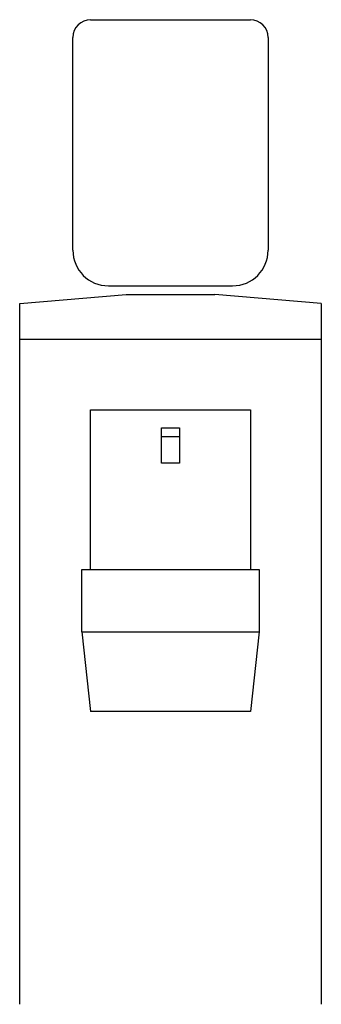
# Model space of a CAD drawing. Header units: millimetres. Extents: x 295.3 to 312.3, y 326.7 to 382.2.
import ezdxf

# ---------------------------------------------------------------- set-up
doc = ezdxf.new("R2010")
doc.units = ezdxf.units.MM
doc.styles.add('ATT', font='txt')

# ---------------------------------------------------------------- blocks, each defined once
blk = doc.blocks.new('15FDFT08')
for p, q in [((4, 55.5), (13, 55.5)), ((3, 42.5), (3, 54.5)), ((14, 54.5), (14, 42.5)), ((0, 39.5), (6, 40)), ((5, 40.5), (12, 40.5)), ((6, 40), (11, 40)), ((17, 39.5), (11, 40)), ((0, 0), (0, 39.5)), ((17, 39.5), (17, 0)), ((0, 37.5), (17, 37.5)), ((4, 33.5), (13, 33.5)), ((4, 24.5), (4, 33.5)), ((13, 33.5), (13, 24.5)), ((8, 30.5), (8, 32.5)), ((8, 32.5), (9, 32.5)), ((9, 32.5), (9, 30.5)), ((8, 32), (9, 32)), ((9, 30.5), (8, 30.5)), ((3.5, 21), (3.5, 24.5)), ((3.5, 24.5), (13.5, 24.5)), ((13.5, 24.5), (13.5, 21)), ((3.5, 21), (4, 16.5)), ((3.5, 21), (13.5, 21)), ((13.5, 21), (13, 16.5)), ((13, 16.5), (4, 16.5))]:
    blk.add_line(p, q)
for centre, radius, start, end in [((4, 54.5), 1, 90, 180), ((13, 54.5), 1, 0, 90), ((5, 42.5), 2, 180, 270), ((12, 42.5), 2, 270, 0)]:
    blk.add_arc(centre, radius, start, end)
at = {"style": 'ATT', "flags": 3}
blk.add_attdef('ITEM', (0, -14), '', height=6, dxfattribs=at)

msp = doc.modelspace()

# ---------------------------------------------------------------- block references
msp.add_blockref('15FDFT08', (295.348, 326.724))

doc.saveas('drawing.dxf')
